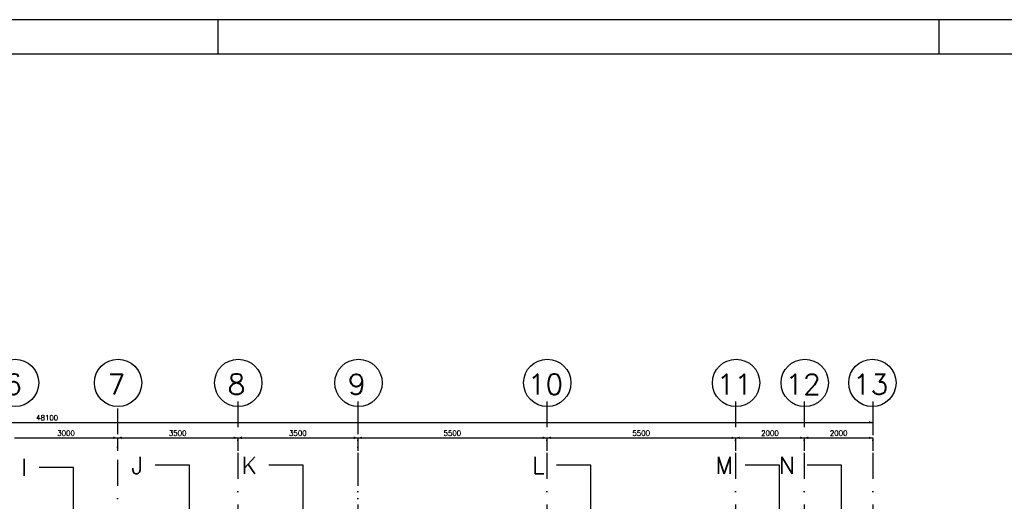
# Model space of a CAD drawing. Extents: x 0 to 118900, y 0 to 84100.
# Tile 13 of 20: x 50122 to 78797, y 70083 to 84100. Entities that reach past the tile are written whole.
import ezdxf
from ezdxf.enums import TextEntityAlignment as Align

# ---------------------------------------------------------------- set-up
doc = ezdxf.new("R2010")
doc.units = 0
doc.header["$LTSCALE"] = 60
doc.header["$MEASUREMENT"] = 0
doc.linetypes.add('CENTER', pattern=[50, 31.25, -6.25, 6.25, -6.25])
doc.linetypes.add('DASHDOT', pattern=[25, 12.5, -6.25, 0, -6.25])
doc.layers.get('0').update_dxf_attribs({"linetype": 'CONTINUOUS'})
for name, color, linetype in [('DSN50', 1, 'CENTER'), ('KADER', 2, 'CONTINUOUS'), ('LAAG50', 1, 'CONTINUOUS'), ('MAAT15', 3, 'CONTINUOUS'), ('STRAMIEN', 3, 'DASHDOT')]:
    doc.layers.add(name, color=color, linetype=linetype)
doc.styles.add('ROMANS', font='romans')

# ---------------------------------------------------------------- blocks, each defined once
blk = doc.blocks.new('ZUDIMTUS')
at = {"color": 3}
blk.add_solid([(0, 0), (-800, -240), (-800, 240)], dxfattribs=at)
blk = doc.blocks.new('DRSBL')
at = {"linetype": 'Continuous'}
for p, q in [((0, 0), (-10, 0)), ((0, -20), (0, 0))]:
    blk.add_line(p, q, dxfattribs=at)

msp = doc.modelspace()

# ---------------------------------------------------------------- linework, layer by layer
at = {"layer": 'KADER', "color": 3}
for p, q in [((55900, 83100), (55900, 84100)), ((55900, 83100), (55900, 84100)), ((76900, 83100), (76900, 84100)), ((76900, 83100), (76900, 84100))]:
    msp.add_line(p, q, dxfattribs=at)
msp.add_lwpolyline([(0, 0), (118900, 0), (118900, 0), (118900, 84100), (0, 84100)], close=True, dxfattribs=at)
msp.add_lwpolyline([(0, 0), (118900, 0), (118900, 0), (118900, 84100), (0, 84100)], close=True, dxfattribs=at)
at = {"layer": 'KADER'}
msp.add_lwpolyline([(1000, 1000), (117900, 1000), (117900, 1000), (117900, 83100), (1000, 83100)], close=True, dxfattribs=at)
msp.add_lwpolyline([(1000, 1000), (117900, 1000), (117900, 1000), (117900, 83100), (1000, 83100)], close=True, dxfattribs=at)
at = {"layer": 'MAAT15'}
for p, q in [((26872, 72381), (74972, 72381)), ((74972, 72381), (74972, 72006)), ((49972, 71931), (52972, 71931)), ((52972, 71931), (52972, 71556)), ((52972, 71931), (56472, 71931)), ((56472, 71931), (56472, 71556)), ((56472, 71931), (59972, 71931)), ((59972, 71931), (59972, 71556)), ((59972, 71931), (65472, 71931)), ((65472, 71931), (65472, 71556)), ((65472, 71931), (70972, 71931)), ((70972, 71931), (70972, 71556)), ((70972, 71931), (72972, 71931)), ((72972, 71931), (72972, 71556)), ((72972, 71931), (74972, 71931)), ((74972, 71931), (74972, 71556))]:
    msp.add_line(p, q, dxfattribs=at)
at = {"layer": 'STRAMIEN'}
for p, q in [((56472, 72992), (56472, 48433)), ((59972, 72992), (59972, 68619)), ((65472, 72992), (65472, 48433)), ((70972, 72992), (70972, 48433)), ((72972, 72992), (72972, 48433)), ((74972, 72992), (74972, 48433)), ((52972, 72787), (52972, 48433)), ((59972, 72787), (59972, 48433))]:
    msp.add_line(p, q, dxfattribs=at)
at = {"layer": 'STRAMIEN', "linetype": 'Continuous'}
for centre in [(49986, 73530), (52986, 73530), (56486, 73530), (59989, 73530), (65486, 73530), (70986, 73530), (72986, 73530), (74954, 73530)]:
    msp.add_circle(centre, 689, dxfattribs=at)

# ---------------------------------------------------------------- block references
at = {"layer": 'DSN50', "xscale": 100, "yscale": 100, "zscale": 100}
for p in [(55065, 71131), (58381, 71131), (66760, 71131), (72247, 71131), (74054, 71131), (51690, 71071)]:
    msp.add_blockref('DRSBL', p, dxfattribs=at)
at = {"layer": 'MAAT15', "xscale": 0.15, "yscale": 0.15, "zscale": 0.15}
for p in [(74972, 72381), (52972, 71931), (56472, 71931), (59972, 71931), (65472, 71931), (70972, 71931), (72972, 71931), (74972, 71931)]:
    msp.add_blockref('ZUDIMTUS', p, dxfattribs=at)
at = {"layer": 'MAAT15', "xscale": 0.15, "yscale": 0.15, "zscale": 0.15, "rotation": 180}
for p in [(52972, 71931), (56472, 71931), (59972, 71931), (65472, 71931), (70972, 71931), (72972, 71931)]:
    msp.add_blockref('ZUDIMTUS', p, dxfattribs=at)

# ---------------------------------------------------------------- texts
at = {"layer": 'DSN50', "style": 'ROMANS'}
for s, p in [('I', (50340, 71071)), ('J', (53715, 71131)), ('K', (57031, 71131)), ('L', (65410, 71131)), ('M', (70897, 71131)), ('N', (72704, 71131))]:
    msp.add_text(s, height=500, dxfattribs=at).set_placement(p, align=Align.MIDDLE_RIGHT)
at = {"layer": 'LAAG50', "style": 'ROMANS'}
for s, p in [('6', (49936, 73188)), ('7', (52936, 73188)), ('8', (56436, 73188)), ('9', (59938, 73188)), ('10', (65436, 73188)), ('11', (70936, 73188)), ('12', (72936, 73188)), ('13', (74903, 73188))]:
    msp.add_text(s, height=600, dxfattribs=at).set_placement(p, align=Align.CENTER)
at = {"layer": 'MAAT15', "style": 'ROMANS'}
for s, p in [('48100', (50922, 72441)), ('3000', (51472, 71991)), ('3500', (54722, 71991)), ('3500', (58222, 71991)), ('5500', (62722, 71991)), ('5500', (68222, 71991)), ('2000', (71972, 71991)), ('2000', (73972, 71991))]:
    msp.add_text(s, height=150, dxfattribs=at).set_placement(p, align=Align.CENTER)

doc.saveas('drawing.dxf')
